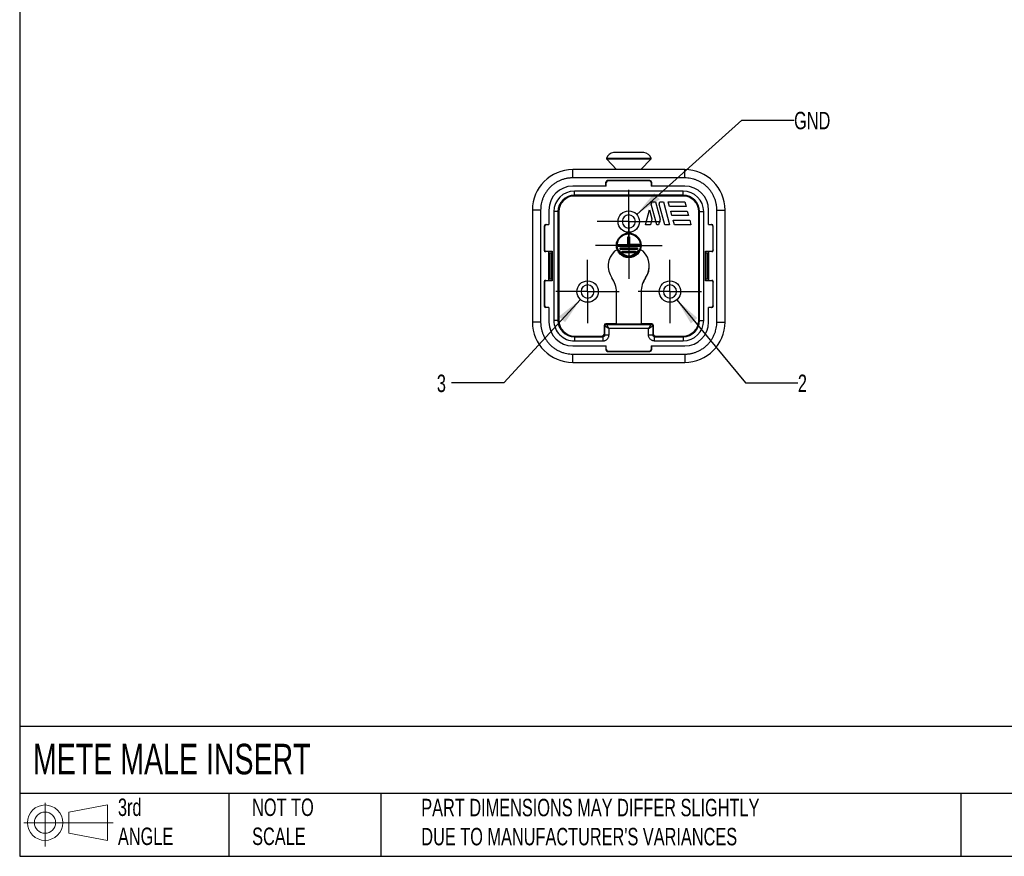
# Model space of a CAD drawing. Header units: millimetres. Extents: x 6 to 273, y 6 to 210.
# Tile 1 of 4: x 6 to 126, y 6 to 108. Entities that reach past the tile are written whole.
import ezdxf

# ---------------------------------------------------------------- set-up
doc = ezdxf.new("R2010")
doc.units = ezdxf.units.MM
doc.linetypes.add('SLD-Center', pattern=[19.05, 15.24, -1.27, 1.27, -1.27])
doc.linetypes.add('SLD-Solid', pattern=[0])
doc.layers.add('CENTER', color=40, linetype='SLD-Center')
doc.layers.add('SLD-DEFPOINTS', color=7, linetype='Continuous')
doc.layers.add('DIMENSIONS', color=140, linetype='SLD-Solid', lineweight=25)
doc.layers.add('TEXT', color=140, linetype='SLD-Solid', lineweight=25)
doc.styles.add('SLDTEXTSTYLE0', font='TXT', dxfattribs={"width": 0.7})
doc.dimstyles.new('SLDDIMSTYLE0', dxfattribs={"dimtxt": 2.158008, "dimasz": 3.302, "dimexe": 0, "dimexo": 0.0625, "dimgap": 0.539502, "dimtad": 0, "dimtih": 1, "dimtoh": 1, "dimrnd": 1e-09, "dimzin": 12, "dimdsep": 46, "dimtxsty": 'SLDTEXTSTYLE0', "dimsah": 1, "dimcen": 0, "dimadec": 0, "dimazin": 3, "dimtfac": 1, "dimtofl": 0, "dimtmove": 0, "dimatfit": 3, "dimfxl": 0, "dimfrac": 2, "dimtolj": 1, "dimtzin": 12, "dimarcsym": 0})

# ---------------------------------------------------------------- blocks, each defined once
blk = doc.blocks.new('Block11')
at = {"color": 7, "linetype": 'SLD-Solid', "lineweight": 18}
for p, q in [((2.59, 5.31), (2.59, 0)), ((5.48, 4.17), (10.18, 5.03)), ((10.18, 5.03), (10.18, 0.73)), ((5.48, 1.6), (5.48, 4.17)), ((0, 2.88), (10.87, 2.88)), ((5.48, 1.6), (10.18, 0.73))]:
    blk.add_line(p, q, dxfattribs=at)
for radius in [2.15, 1.29]:
    blk.add_circle((2.59, 2.88), radius, dxfattribs=at)
blk = doc.blocks.new('Block12')
at = {"layer": 'SLD-DEFPOINTS'}
blk.add_blockref('Block11', (0, 0), dxfattribs=at)
blk = doc.blocks.new('_D')
at = {"layer": 'DIMENSIONS'}
for p, q in [((74.44, 73.98), (65.15, 63.84)), ((65.15, 63.84), (58.8, 63.84))]:
    blk.add_line(p, q, dxfattribs=at)
blk.add_solid([(74.44, 73.98), (71.83, 71.89), (72.58, 71.2)], dxfattribs=at)
at = {"layer": 'DIMENSIONS', "insert": (57.01, 64.85), "char_height": 2.12, "attachment_point": 1, "style": 'SLDTEXTSTYLE0'}
blk.add_mtext('3', dxfattribs=at)
blk = doc.blocks.new('_D_1')
at = {"layer": 'DIMENSIONS'}
for p, q in [((86.14, 73.94), (94.5, 63.84)), ((94.5, 63.84), (100.85, 63.84))]:
    blk.add_line(p, q, dxfattribs=at)
blk.add_solid([(86.14, 73.94), (87.86, 71.07), (88.64, 71.72)], dxfattribs=at)
at = {"layer": 'DIMENSIONS', "insert": (100.85, 64.85), "char_height": 2.12, "attachment_point": 1, "style": 'SLDTEXTSTYLE0'}
blk.add_mtext('2', dxfattribs=at)
blk = doc.blocks.new('_D_2')
at = {"layer": 'DIMENSIONS'}
for p, q in [((81.28, 84.31), (94.04, 95.75)), ((94.04, 95.75), (100.39, 95.75))]:
    blk.add_line(p, q, dxfattribs=at)
blk.add_solid([(81.28, 84.31), (84.08, 86.13), (83.4, 86.89)], dxfattribs=at)
at = {"layer": 'DIMENSIONS', "insert": (100.39, 96.76), "char_height": 2.117, "attachment_point": 1, "style": 'SLDTEXTSTYLE0'}
blk.add_mtext('GND', dxfattribs=at)
blk = doc.blocks.new('SW_CENTERMARKSYMBOL_0')
at = {"layer": 'CENTER', "color": 0}
for p, q in [((0, 2.54), (0, 3.84)), ((0, 0), (0, 2.54)), ((-2.54, 0), (-3.84, 0)), ((0, 0), (-2.54, 0)), ((0, 0), (0, -2.54)), ((0, 0), (2.54, 0)), ((2.54, 0), (3.84, 0)), ((0, -2.54), (0, -3.84))]:
    blk.add_line(p, q, dxfattribs=at)
blk = doc.blocks.new('SW_CENTERMARKSYMBOL_1')
at = {"layer": 'CENTER', "color": 0}
for p, q in [((0, 2.54), (0, 3.84)), ((0, 0), (0, 2.54)), ((-2.54, 0), (-3.84, 0)), ((0, 0), (-2.54, 0)), ((0, 0), (0, -2.54)), ((0, 0), (2.54, 0)), ((2.54, 0), (3.84, 0)), ((0, -2.54), (0, -3.84))]:
    blk.add_line(p, q, dxfattribs=at)
blk = doc.blocks.new('SW_CENTERMARKSYMBOL_2')
at = {"layer": 'CENTER', "color": 0}
for p, q in [((0, 2.54), (0, 3.84)), ((0, 0), (0, 2.54)), ((-2.54, 0), (-3.84, 0)), ((0, 0), (-2.54, 0)), ((0, 0), (0, -2.54)), ((0, 0), (2.54, 0)), ((2.54, 0), (3.84, 0)), ((0, -2.54), (0, -3.84))]:
    blk.add_line(p, q, dxfattribs=at)
blk = doc.blocks.new('SW_CENTERMARKSYMBOL_3')
at = {"layer": 'CENTER', "color": 0}
for p, q in [((0, 2.54), (0, 4.04)), ((0, 0), (0, 2.54)), ((-2.54, 0), (-4.04, 0)), ((0, 0), (-2.54, 0)), ((0, 0), (0, -2.54)), ((0, 0), (2.54, 0)), ((2.54, 0), (4.04, 0)), ((0, -2.54), (0, -4.04))]:
    blk.add_line(p, q, dxfattribs=at)

msp = doc.modelspace()

# ---------------------------------------------------------------- linework, layer by layer
for p, q in [((83.019, 91.09), (77.612, 91.09)), ((77.636, 90.996), (78.831, 89.737)), ((82.995, 90.996), (77.636, 90.996)), ((81.8, 89.737), (82.995, 90.996)), ((87.116, 89.737), (73.516, 89.737)), ((73.516, 88.737), (73.516, 89.737)), ((87.116, 88.737), (87.116, 89.737)), ((87.116, 88.737), (73.516, 88.737)), ((77.585, 87.737), (73.516, 87.737)), ((77.55, 87.737), (77.55, 88.203)), ((77.585, 88.168), (77.55, 88.203)), ((77.585, 87.737), (77.585, 88.168)), ((77.75, 88.403), (77.785, 88.368)), ((82.881, 88.403), (77.75, 88.403)), ((82.846, 88.368), (77.785, 88.368)), ((82.846, 88.368), (82.881, 88.403)), ((83.046, 88.168), (83.081, 88.203)), ((83.046, 88.168), (83.046, 87.737)), ((87.116, 87.737), (83.046, 87.737)), ((83.081, 88.203), (83.081, 87.737)), ((86.916, 87.133), (73.716, 87.133)), ((73.716, 86.633), (73.716, 87.133)), ((86.916, 86.633), (73.716, 86.633)), ((73.716, 86.633), (73.716, 86.537)), ((86.916, 86.537), (73.716, 86.537)), ((86.916, 86.633), (86.916, 87.133)), ((86.916, 86.537), (86.916, 86.633)), ((83.037, 85.567), (83.109, 85.837)), ((83.714, 83.037), (83.037, 85.567)), ((83.109, 85.837), (83.544, 85.837)), ((83.544, 85.837), (84.11, 83.724)), ((84.024, 85.567), (84.097, 85.837)), ((84.702, 83.037), (84.024, 85.567)), ((84.097, 85.837), (84.531, 85.837)), ((84.531, 85.837), (85.281, 83.037)), ((85.111, 85.837), (87.122, 85.837)), ((85.261, 85.277), (85.111, 85.837)), ((87.272, 85.277), (85.261, 85.277)), ((87.122, 85.837), (87.272, 85.277)), ((68.616, 84.837), (68.616, 71.237)), ((69.616, 84.837), (68.616, 84.837)), ((69.616, 84.837), (69.616, 71.237)), ((70.616, 84.837), (70.616, 83.06)), ((71.22, 84.637), (71.22, 71.437)), ((71.719, 84.637), (71.22, 84.637)), ((71.719, 84.637), (71.719, 71.437)), ((71.816, 84.637), (71.719, 84.637)), ((71.816, 84.637), (71.816, 71.437)), ((82.359, 83.037), (82.846, 84.857)), ((82.846, 84.857), (83.136, 83.775)), ((83.136, 83.775), (82.939, 83.037)), ((84.11, 83.724), (83.926, 83.037)), ((85.411, 84.717), (87.422, 84.717)), ((85.561, 84.157), (85.411, 84.717)), ((87.572, 84.157), (85.561, 84.157)), ((87.422, 84.717), (87.572, 84.157)), ((88.912, 84.637), (88.816, 84.637)), ((88.816, 71.437), (88.816, 84.637)), ((88.912, 71.437), (88.912, 84.637)), ((88.912, 84.637), (89.412, 84.637)), ((89.412, 71.437), (89.412, 84.637)), ((90.016, 83.06), (90.016, 84.837)), ((91.016, 71.237), (91.016, 84.837)), ((91.016, 84.837), (92.016, 84.837)), ((92.016, 71.237), (92.016, 84.837)), ((70.085, 82.86), (70.05, 82.895)), ((70.05, 82.895), (70.05, 79.964)), ((70.085, 82.86), (70.085, 79.999)), ((70.25, 83.095), (70.616, 83.095)), ((70.285, 83.06), (70.25, 83.095)), ((70.285, 83.06), (70.616, 83.06)), ((82.939, 83.037), (82.359, 83.037)), ((83.926, 83.037), (83.714, 83.037)), ((85.281, 83.037), (84.702, 83.037)), ((85.711, 83.597), (87.722, 83.597)), ((85.861, 83.037), (85.711, 83.597)), ((87.872, 83.037), (85.861, 83.037)), ((87.722, 83.597), (87.872, 83.037)), ((90.016, 83.095), (90.381, 83.095)), ((90.016, 83.06), (90.346, 83.06)), ((90.346, 83.06), (90.381, 83.095)), ((90.581, 82.895), (90.546, 82.86)), ((90.546, 79.999), (90.546, 82.86)), ((90.581, 79.964), (90.581, 82.895)), ((80.216, 81.587), (80.416, 81.587)), ((80.216, 80.637), (80.216, 81.587)), ((80.416, 81.587), (80.416, 80.637)), ((79.016, 80.437), (79.016, 80.637)), ((79.016, 80.637), (80.216, 80.637)), ((79.016, 80.437), (81.616, 80.437)), ((79.266, 80.237), (81.366, 80.237)), ((79.266, 80.037), (79.266, 80.237)), ((81.616, 80.637), (80.416, 80.637)), ((81.366, 80.237), (81.366, 80.037)), ((81.616, 80.437), (81.616, 80.637)), ((70.05, 79.964), (70.085, 79.999)), ((70.216, 79.834), (71.016, 79.834)), ((70.216, 79.834), (70.216, 79.812)), ((70.216, 79.767), (70.216, 79.812)), ((70.616, 79.799), (70.216, 79.799)), ((70.616, 76.276), (70.616, 79.799)), ((70.616, 79.625), (70.916, 79.625)), ((70.716, 79.625), (70.716, 76.45)), ((71.016, 79.625), (70.916, 79.625)), ((70.916, 79.625), (70.916, 76.45)), ((71.016, 79.834), (71.016, 76.241)), ((78.577, 79.834), (78.58, 79.831)), ((81.366, 80.037), (79.266, 80.037)), ((79.322, 79.778), (79.319, 79.776)), ((79.516, 79.837), (81.116, 79.837)), ((79.516, 79.637), (79.516, 79.837)), ((81.116, 79.637), (79.516, 79.637)), ((81.116, 79.837), (81.116, 79.637)), ((81.312, 79.776), (81.309, 79.778)), ((82.051, 79.831), (82.054, 79.834)), ((89.616, 79.834), (90.416, 79.834)), ((89.616, 76.241), (89.616, 79.834)), ((89.716, 79.625), (89.616, 79.625)), ((89.716, 79.625), (90.016, 79.625)), ((89.716, 76.45), (89.716, 79.625)), ((89.916, 76.45), (89.916, 79.625)), ((90.416, 79.799), (90.016, 79.799)), ((90.016, 79.799), (90.016, 76.276)), ((90.416, 79.812), (90.416, 79.834)), ((90.416, 79.812), (90.416, 79.767)), ((90.546, 79.999), (90.581, 79.964)), ((78.274, 76.603), (78.27, 76.6)), ((82.361, 76.6), (82.357, 76.603)), ((70.05, 76.111), (70.05, 73.18)), ((70.085, 76.076), (70.05, 76.111)), ((70.085, 76.076), (70.085, 73.215)), ((70.216, 76.263), (70.216, 76.307)), ((70.216, 76.276), (70.616, 76.276)), ((70.216, 76.263), (70.216, 76.241)), ((71.016, 76.241), (70.216, 76.241)), ((70.916, 76.45), (70.616, 76.45)), ((70.916, 76.45), (71.016, 76.45)), ((89.616, 76.45), (89.716, 76.45)), ((90.416, 76.241), (89.616, 76.241)), ((90.016, 76.45), (89.716, 76.45)), ((90.016, 76.276), (90.416, 76.276)), ((90.416, 76.307), (90.416, 76.263)), ((90.416, 76.241), (90.416, 76.263)), ((90.581, 76.111), (90.546, 76.076)), ((90.546, 73.215), (90.546, 76.076)), ((90.581, 73.18), (90.581, 76.111)), ((78.816, 71.029), (78.816, 74.875)), ((78.816, 74.875), (78.82, 74.875)), ((78.82, 71.033), (78.82, 74.875)), ((81.811, 74.875), (81.811, 71.033)), ((81.816, 74.875), (81.811, 74.875)), ((81.816, 74.875), (81.816, 71.029)), ((70.05, 73.18), (70.085, 73.215)), ((70.285, 73.015), (70.25, 72.98)), ((70.616, 72.98), (70.25, 72.98)), ((70.616, 73.015), (70.285, 73.015)), ((70.616, 73.015), (70.616, 71.237)), ((90.346, 73.015), (90.016, 73.015)), ((90.016, 71.237), (90.016, 73.015)), ((90.381, 72.98), (90.016, 72.98)), ((90.346, 73.015), (90.381, 72.98)), ((90.546, 73.215), (90.581, 73.18)), ((69.616, 71.237), (68.616, 71.237)), ((71.719, 71.437), (71.22, 71.437)), ((71.719, 71.437), (71.816, 71.437)), ((77.316, 70.829), (77.316, 69.737)), ((77.412, 70.733), (77.316, 70.829)), ((77.412, 69.641), (77.412, 70.733)), ((77.516, 71.029), (77.612, 70.933)), ((78.816, 71.029), (77.516, 71.029)), ((77.612, 70.933), (83.019, 70.933)), ((78.82, 71.033), (78.816, 71.029)), ((78.82, 71.033), (81.811, 71.033)), ((81.816, 71.029), (81.811, 71.033)), ((83.116, 71.029), (81.816, 71.029)), ((83.019, 70.933), (83.116, 71.029)), ((83.316, 70.829), (83.219, 70.733)), ((83.219, 70.733), (83.219, 69.641)), ((83.316, 69.737), (83.316, 70.829)), ((88.816, 71.437), (88.912, 71.437)), ((88.912, 71.437), (89.412, 71.437)), ((91.016, 71.237), (92.016, 71.237)), ((73.716, 69.537), (73.716, 69.441)), ((73.716, 69.537), (77.116, 69.537)), ((73.716, 69.441), (73.716, 68.941)), ((73.716, 69.441), (77.212, 69.441)), ((77.212, 69.441), (77.116, 69.537)), ((77.212, 68.941), (77.212, 69.441)), ((77.316, 69.737), (77.412, 69.641)), ((77.912, 69.641), (77.412, 69.641)), ((77.912, 70.433), (77.912, 69.641)), ((82.72, 70.433), (77.912, 70.433)), ((82.72, 69.641), (82.72, 70.433)), ((83.219, 69.641), (82.72, 69.641)), ((83.219, 69.641), (83.316, 69.737)), ((83.516, 69.537), (83.419, 69.441)), ((83.419, 69.441), (83.419, 68.941)), ((83.419, 69.441), (86.916, 69.441)), ((83.516, 69.537), (86.916, 69.537)), ((86.916, 69.441), (86.916, 69.537)), ((86.916, 69.441), (86.916, 68.941)), ((73.516, 68.337), (77.585, 68.337)), ((73.716, 68.941), (77.212, 68.941)), ((77.55, 68.337), (77.55, 67.872)), ((77.585, 67.907), (77.585, 68.337)), ((83.046, 68.337), (87.116, 68.337)), ((83.046, 68.337), (83.046, 67.907)), ((83.081, 68.337), (83.081, 67.872)), ((83.419, 68.941), (86.916, 68.941)), ((73.516, 67.337), (87.116, 67.337)), ((73.516, 66.337), (73.516, 67.337)), ((77.55, 67.872), (77.585, 67.907)), ((77.785, 67.707), (77.75, 67.672)), ((77.75, 67.672), (82.881, 67.672)), ((77.785, 67.707), (82.846, 67.707)), ((82.881, 67.672), (82.846, 67.707)), ((83.046, 67.907), (83.081, 67.872)), ((87.116, 67.337), (87.116, 66.337)), ((73.516, 66.337), (87.116, 66.337))]:
    msp.add_line(p, q)
for centre, radius in [((80.316, 83.437), 1.3), ((80.316, 80.537), 1.5), ((80.316, 80.537), 1.4), ((75.316, 74.937), 1.3), ((85.316, 74.937), 1.3)]:
    msp.add_circle(centre, radius)
for centre, radius, start, end in [((77.709, 91.065), 0.1, 165.34645, 223.5), ((78.579, 90.837), 1, 95.74752, 165.34645), ((82.052, 90.837), 1, 14.65355, 84.24491), ((82.922, 91.065), 0.1, 316.5, 14.65355), ((73.516, 84.837), 4.9, 90, 180), ((87.116, 84.837), 4.9, 0, 90), ((73.516, 84.837), 2.9, 90, 180), ((87.116, 84.837), 2.9, 0, 90), ((73.716, 84.637), 1.996, 90, 180), ((73.716, 84.637), 1.9, 90, 180), ((86.916, 84.637), 1.996, 0, 90), ((86.916, 84.637), 1.9, 0, 90), ((80.316, 83.437), 0.8, 0, 180), ((80.316, 83.437), 0.8, 180, 0), ((80.316, 78.037), 2.5, 134.04863, 215.0968), ((80.316, 78.037), 2.496, 134.04863, 215.0968), ((78.925, 79.475), 0.5, 90, 134.04863), ((78.925, 79.475), 0.496, 89.79488, 134.04863), ((78.925, 79.475), 0.5, 37.3832, 76.77204), ((78.925, 79.475), 0.496, 37.3832, 76.38221), ((80.316, 80.537), 1.254, 217.3832, 322.6168), ((80.316, 80.537), 1.25, 217.3832, 322.6168), ((81.706, 79.475), 0.5, 103.22796, 142.6168), ((81.706, 79.475), 0.496, 103.61779, 142.6168), ((81.706, 79.475), 0.496, 45.95137, 90.20512), ((81.706, 79.475), 0.5, 45.95137, 90), ((80.316, 78.037), 2.496, 324.9032, 45.95137), ((80.316, 78.037), 2.5, 324.9032, 45.95137), ((75.816, 74.875), 3, 0, 35.0968), ((75.816, 74.875), 3.004, 0, 35.0968), ((84.816, 74.875), 3.004, 144.9032, 180), ((84.816, 74.875), 3, 144.9032, 180), ((75.316, 74.937), 0.8, 0, 180), ((85.316, 74.937), 0.8, 0, 180), ((75.316, 74.937), 0.8, 180, 0), ((85.316, 74.937), 0.8, 180, 0), ((73.516, 71.237), 4.9, 180, 270), ((73.516, 71.237), 2.9, 180, 270), ((73.716, 71.437), 1.996, 180, 270), ((73.716, 71.437), 1.9, 180, 270), ((77.612, 70.733), 0.2, 90.00511, 179.99489), ((83.019, 70.733), 0.2, 0.00511, 89.99489), ((86.916, 71.437), 1.996, 270, 0), ((86.916, 71.437), 1.9, 270, 0), ((87.116, 71.237), 4.9, 270, 0), ((87.116, 71.237), 2.9, 270, 0)]:
    msp.add_arc(centre, radius, start, end)
for centre, major_axis, ratio, start_param, end_param in [((77.75, 88.202), (-0.141, 0.141), 0.9996955, 5.4979394, 7.0684312), ((77.785, 88.168), (-0.141, 0.141), 0.9996955, 5.4979394, 7.0684312), ((82.846, 88.168), (0.141, 0.141), 0.9996955, 5.4979394, 7.0684312), ((82.881, 88.202), (0.141, 0.141), 0.9996955, 5.4979394, 7.0684312), ((70.25, 82.894), (0.141, -0.141), 0.9996955, 2.3563468, 3.9268385), ((70.285, 82.86), (0.141, -0.141), 0.9996955, 2.3563468, 3.9268385), ((90.346, 82.86), (-0.141, -0.141), 0.9996955, 2.3563468, 3.9268385), ((90.381, 82.894), (-0.141, -0.141), 0.9996955, 2.3563468, 3.9268385), ((70.25, 79.964), (0.141, 0.141), 0.9996955, 2.3563468, 3.751566), ((70.285, 79.999), (0.141, 0.141), 0.9996955, 2.3563468, 3.5704254), ((90.346, 79.999), (-0.141, 0.141), 0.9996955, 2.7127599, 3.9268385), ((90.381, 79.964), (-0.141, 0.141), 0.9996955, 2.5316193, 3.9268385), ((70.25, 76.11), (0.141, -0.141), 0.9996955, 2.5316193, 3.9268385), ((70.285, 76.076), (0.141, -0.141), 0.9996955, 2.7127599, 3.9268385), ((90.381, 76.11), (-0.141, -0.141), 0.9996955, 2.3563468, 3.751566), ((90.346, 76.076), (-0.141, -0.141), 0.9996955, 2.3563468, 3.5704254), ((70.25, 73.18), (0.141, 0.141), 0.9996955, 2.3563468, 3.9268385), ((70.285, 73.215), (0.141, 0.141), 0.9996955, 2.3563468, 3.9268385), ((90.346, 73.215), (-0.141, 0.141), 0.9996955, 2.3563468, 3.9268385), ((90.381, 73.18), (-0.141, 0.141), 0.9996955, 2.3563468, 3.9268385), ((77.516, 70.829), (-0.141, 0.141), 0.9999239, 5.4978252, 7.0685454), ((83.116, 70.829), (0.141, 0.141), 0.9999239, 5.4978252, 7.0685454), ((77.116, 69.737), (0.141, -0.141), 0.9999239, 5.4978252, 7.0685454), ((83.516, 69.737), (0.141, 0.141), 0.9999239, 2.3562326, 3.9269527), ((77.75, 67.872), (-0.141, -0.141), 0.9996955, 5.4979394, 7.0684312), ((77.785, 67.907), (-0.141, -0.141), 0.9996955, 5.4979394, 7.0684312), ((82.846, 67.907), (0.141, -0.141), 0.9996955, 5.4979394, 7.0684312), ((82.881, 67.872), (0.141, -0.141), 0.9996955, 5.4979394, 7.0684312)]:
    msp.add_ellipse(centre, major_axis=major_axis, ratio=ratio, start_param=start_param, end_param=end_param)
for points, knots in [([(78.677, 91.837), (78.663, 91.837), (78.635, 91.837), (78.596, 91.835), (78.562, 91.834), (78.523, 91.831), (78.487, 91.829), (78.482, 91.829), (78.479, 91.83)], [0, 0, 0, 0, 0.1246001, 0.2478938, 0.3723736, 0.5004029, 0.7493483, 1, 1, 1, 1]), ([(80.076, 91.831), (80.057, 91.831), (80.019, 91.83), (79.963, 91.831), (79.904, 91.833), (79.844, 91.836), (79.817, 91.837), (79.803, 91.837)], [0, 0, 0, 0, 0.1676015, 0.3331351, 0.5001583, 0.7518021, 1, 1, 1, 1]), ([(80.828, 91.837), (80.821, 91.837), (80.809, 91.837), (80.784, 91.836), (80.754, 91.834), (80.708, 91.832), (80.641, 91.83), (80.584, 91.83), (80.555, 91.831)], [0, 0, 0, 0, 0.1245153, 0.2479767, 0.3725413, 0.500256, 0.749304, 1, 1, 1, 1]), ([(82.152, 91.83), (82.151, 91.83), (82.149, 91.829), (82.139, 91.829), (82.122, 91.83), (82.091, 91.832), (82.038, 91.836), (81.982, 91.837), (81.954, 91.837)], [0, 0, 0, 0, 0.1262292, 0.2505832, 0.3747332, 0.5003876, 0.7521032, 1, 1, 1, 1]), ([(73.516, 88.737), (73.454, 88.737), (73.331, 88.735), (73.147, 88.722), (72.965, 88.7), (72.785, 88.67), (72.606, 88.632), (72.428, 88.585), (72.253, 88.529), (72.014, 88.441), (71.718, 88.306), (71.376, 88.106), (71.052, 87.87), (70.753, 87.6), (70.483, 87.301), (70.247, 86.978), (70.047, 86.635), (69.887, 86.283), (69.764, 85.927), (69.679, 85.569), (69.625, 85.206), (69.619, 84.961), (69.616, 84.837)], [0, 0, 0, 0, 0.0302319, 0.0602652, 0.0901662, 0.1200022, 0.1498409, 0.17975, 0.2097966, 0.2400471, 0.3043162, 0.3686713, 0.4343079, 0.5000323, 0.565669, 0.6313934, 0.6956626, 0.7600177, 0.8202673, 0.8799875, 0.9397185, 1, 1, 1, 1]), ([(91.016, 84.837), (91.015, 84.899), (91.013, 85.022), (91, 85.206), (90.978, 85.388), (90.948, 85.568), (90.91, 85.747), (90.863, 85.924), (90.807, 86.1), (90.719, 86.339), (90.584, 86.634), (90.384, 86.977), (90.148, 87.301), (89.878, 87.6), (89.579, 87.87), (89.256, 88.106), (88.913, 88.306), (88.561, 88.466), (88.205, 88.589), (87.848, 88.674), (87.484, 88.728), (87.239, 88.734), (87.116, 88.737)], [0, 0, 0, 0, 0.0302319, 0.0602652, 0.0901662, 0.1200022, 0.1498409, 0.17975, 0.2097966, 0.2400471, 0.3043162, 0.3686713, 0.4343079, 0.5000323, 0.565669, 0.6313934, 0.6956626, 0.7600177, 0.8202673, 0.8799875, 0.9397185, 1, 1, 1, 1]), ([(69.616, 71.237), (69.616, 71.176), (69.618, 71.053), (69.631, 70.869), (69.653, 70.687), (69.683, 70.506), (69.721, 70.328), (69.768, 70.15), (69.824, 69.975), (69.912, 69.736), (70.047, 69.44), (70.247, 69.097), (70.483, 68.774), (70.753, 68.475), (71.052, 68.205), (71.375, 67.969), (71.718, 67.769), (72.07, 67.609), (72.426, 67.486), (72.783, 67.401), (73.147, 67.347), (73.392, 67.341), (73.516, 67.337)], [0, 0, 0, 0, 0.0302319, 0.0602652, 0.0901662, 0.1200022, 0.1498409, 0.17975, 0.2097966, 0.2400471, 0.3043162, 0.3686713, 0.4343079, 0.5000323, 0.565669, 0.6313934, 0.6956626, 0.7600177, 0.8202673, 0.8799875, 0.9397185, 1, 1, 1, 1]), ([(71.22, 71.437), (71.22, 70.775), (71.482, 70.141), (72.419, 69.204), (73.054, 68.941), (73.716, 68.941)], [0, 0, 0, 0, 0.5, 0.5, 1, 1, 1, 1]), ([(77.912, 70.433), (77.886, 70.448), (77.84, 70.475), (77.779, 70.512), (77.71, 70.553), (77.636, 70.598), (77.549, 70.65), (77.475, 70.694), (77.422, 70.726), (77.415, 70.73), (77.412, 70.733)], [0, 0, 0, 0, 0.1049101, 0.1905425, 0.256893, 0.3995701, 0.5248944, 0.6942065, 0.8516426, 1, 1, 1, 1]), ([(77.612, 70.933), (77.612, 70.932), (77.613, 70.93), (77.621, 70.917), (77.634, 70.896), (77.651, 70.867), (77.673, 70.83), (77.704, 70.779), (77.746, 70.708), (77.796, 70.625), (77.853, 70.531), (77.89, 70.469), (77.912, 70.433)], [0, 0, 0, 0, 0.0733498, 0.1485814, 0.2260954, 0.306258, 0.3894004, 0.4758195, 0.6009693, 0.7435418, 0.8501105, 1, 1, 1, 1]), ([(82.72, 70.433), (82.735, 70.458), (82.762, 70.504), (82.799, 70.565), (82.84, 70.634), (82.885, 70.708), (82.937, 70.795), (82.981, 70.869), (83.013, 70.922), (83.017, 70.929), (83.019, 70.933)], [0, 0, 0, 0, 0.1049101, 0.1905425, 0.256893, 0.3995701, 0.5248944, 0.6942065, 0.8516426, 1, 1, 1, 1]), ([(83.219, 70.733), (83.219, 70.732), (83.217, 70.731), (83.204, 70.723), (83.183, 70.711), (83.154, 70.693), (83.117, 70.671), (83.066, 70.64), (82.995, 70.598), (82.912, 70.548), (82.818, 70.492), (82.756, 70.454), (82.72, 70.433)], [0, 0, 0, 0, 0.0733498, 0.1485814, 0.2260954, 0.306258, 0.3894004, 0.4758195, 0.6009693, 0.7435418, 0.8501105, 1, 1, 1, 1]), ([(87.116, 67.337), (87.177, 67.338), (87.3, 67.34), (87.484, 67.353), (87.666, 67.374), (87.847, 67.404), (88.025, 67.443), (88.203, 67.49), (88.378, 67.546), (88.617, 67.634), (88.913, 67.769), (89.255, 67.969), (89.579, 68.205), (89.878, 68.475), (90.148, 68.774), (90.384, 69.097), (90.584, 69.44), (90.744, 69.792), (90.867, 70.148), (90.952, 70.505), (91.006, 70.869), (91.012, 71.114), (91.016, 71.237)], [0, 0, 0, 0, 0.03023193, 0.06026521, 0.09016624, 0.12000225, 0.14984094, 0.17975, 0.2097966, 0.24004705, 0.30431616, 0.36867125, 0.4343079, 0.50003235, 0.56566899, 0.63139344, 0.69566256, 0.76001765, 0.8202673, 0.87998755, 0.9397185, 1, 1, 1, 1]), ([(77.212, 68.941), (77.238, 68.942), (77.293, 68.944), (77.38, 68.96), (77.492, 68.995), (77.605, 69.057), (77.709, 69.144), (77.796, 69.248), (77.864, 69.374), (77.905, 69.513), (77.909, 69.601), (77.912, 69.641)], [0, 0, 0, 0, 0.0714039, 0.1514364, 0.2401903, 0.3914492, 0.5001006, 0.6087352, 0.7600109, 0.8897324, 1, 1, 1, 1]), ([(83.419, 68.941), (83.39, 68.942), (83.332, 68.945), (83.245, 68.962), (83.144, 68.994), (83.032, 69.052), (82.921, 69.143), (82.83, 69.254), (82.766, 69.379), (82.726, 69.509), (82.722, 69.597), (82.72, 69.641)], [0, 0, 0, 0, 0.0801603, 0.159787, 0.2401574, 0.3698823, 0.5000943, 0.6298186, 0.7600316, 0.8798961, 1, 1, 1, 1])]:
    msp.add_open_spline(points, degree=3, knots=knots)
for points in [[(79.803, 91.837), (79.277, 91.837), (78.859, 91.837), (78.677, 91.837)], [(80.555, 91.831), (80.475, 91.832), (80.316, 91.833), (80.156, 91.832), (80.076, 91.831)], [(81.954, 91.837), (81.772, 91.837), (81.354, 91.837), (80.828, 91.837)], [(73.716, 87.133), (72.338, 87.133), (71.22, 86.015), (71.22, 84.637)], [(89.412, 84.637), (89.412, 86.015), (88.293, 87.133), (86.916, 87.133)], [(86.916, 68.941), (88.293, 68.941), (89.412, 70.06), (89.412, 71.437)], [(77.412, 69.641), (77.412, 69.532), (77.321, 69.441), (77.212, 69.441)], [(83.419, 69.441), (83.311, 69.441), (83.219, 69.532), (83.219, 69.641)]]:
    msp.add_open_spline(points, degree=3)
at = {"layer": 'TEXT'}
for p, q in [((6.35, 209.55), (6.35, 6.35)), ((273.05, 22.126), (6.35, 22.126)), ((273.05, 13.97), (6.35, 13.97)), ((31.75, 13.97), (31.75, 6.35)), ((50.212, 13.97), (50.212, 6.35)), ((120.646, 13.97), (120.646, 6.35)), ((6.35, 6.35), (273.05, 6.35))]:
    msp.add_line(p, q, dxfattribs=at)

# ---------------------------------------------------------------- block references
at = {"layer": 'CENTER'}
for name, p in [('SW_CENTERMARKSYMBOL_2', (80.316, 83.437)), ('SW_CENTERMARKSYMBOL_3', (80.316, 80.537)), ('SW_CENTERMARKSYMBOL_0', (75.316, 74.937)), ('SW_CENTERMARKSYMBOL_1', (85.316, 74.937))]:
    msp.add_blockref(name, p, dxfattribs=at)
at = {"layer": 'SLD-DEFPOINTS'}
msp.add_blockref('Block12', (6.838, 7.554), dxfattribs=at)

# ---------------------------------------------------------------- texts
at = {"layer": 'TEXT', "attachment_point": 1, "style": 'SLDTEXTSTYLE0'}
for s, insert, char_height in [('METE MALE INSERT', (7.966, 20.011), 3.70417), ('3rd^JANGLE', (18.282, 13.367), 2.1167), ('NOT TO^JSCALE', (34.575, 13.367), 2.11667), ("PART DIMENSIONS MAY DIFFER SLIGHTLY ^JDUE TO MANUFACTURER'S VARIANCES", (55.119, 13.33), 2.11667)]:
    msp.add_mtext(s, dxfattribs=dict(at, insert=insert, char_height=char_height))

# ---------------------------------------------------------------- dimensions: what is measured, and where the dimension line sits
at = {"layer": 'DIMENSIONS'}
for p1, p2, text, picture, middle in [((79.348, 82.57), (81.283, 84.305), 'GND', '_D_2', (103.631, 95.747)), ((76.194, 75.896), (74.437, 73.979), '3', '_D', (57.903, 63.841)), ((84.486, 75.939), (86.145, 73.936), '2', '_D_1', (101.751, 63.841))]:
    dim = msp.add_diameter_dim_2p(p1=p1, p2=p2, text=text, dimstyle='SLDDIMSTYLE0', override={"dimpost": '<>'}, dxfattribs=at)
    dim.commit()
    dim.dimension.update_dxf_attribs({"geometry": picture, "text_midpoint": middle, "dimtype": 163})

doc.saveas('drawing.dxf')
